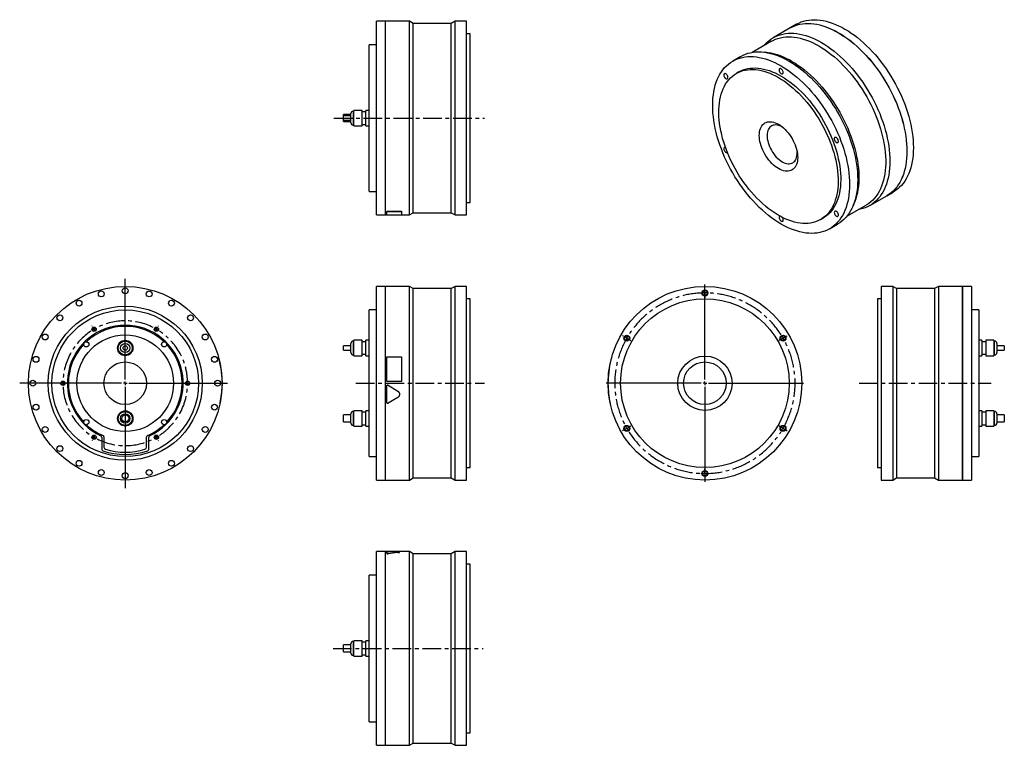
# Model space of a CAD drawing. Extents: x 139 to 1482, y 115 to 1104.
import ezdxf

# ---------------------------------------------------------------- set-up
doc = ezdxf.new("R2010")
doc.units = 0
doc.header["$LTSCALE"] = 2
doc.header["$MEASUREMENT"] = 0
doc.linetypes.add('CENTERX2', pattern=[20.32, 12.7, -2.54, 2.54, -2.54])
doc.layers.get('0').update_dxf_attribs({"linetype": 'CONTINUOUS'})

# ---------------------------------------------------------------- blocks, each defined once
blk = doc.blocks.new('SW_CENTERMARKSYMBOL_0')
at = {"color": 0, "linetype": 'Continuous'}
for p, q in [((0, 5), (0, 142.4)), ((-5, 0), (-143.9, 0)), ((0, 0), (-2.5, 0)), ((0, 0), (0, 2.5)), ((0, 0), (0, -2.5)), ((0, 0), (2.5, 0)), ((5, 0), (139.4, 0)), ((0, -5), (0, -142.8))]:
    blk.add_line(p, q, dxfattribs=at)
blk = doc.blocks.new('SW_CENTERMARKSYMBOL_2')
at = {"color": 6, "linetype": 'Continuous'}
for p, q in [((-2.5, 4.3), (-2.8, 4.8)), ((0, 0), (-1.2, 2.2)), ((0, 0), (1.2, -2.2)), ((85, 0), (83.8, -2.2)), ((85, 0), (86.2, 2.2)), ((87.5, 4.3), (87.8, 4.8)), ((2.5, -4.3), (2.8, -4.8)), ((82.5, -4.3), (82.2, -4.8)), ((-47.5, -73.6), (-48, -73.6)), ((-42.5, -73.6), (-45, -73.6)), ((-42.5, -73.6), (-40, -73.6)), ((-37.5, -73.6), (-37, -73.6)), ((122.5, -73.6), (122, -73.6)), ((127.5, -73.6), (125, -73.6)), ((127.5, -73.6), (130, -73.6)), ((132.5, -73.6), (133, -73.6)), ((0, -147.2), (-1.2, -149.4)), ((0, -147.2), (1.2, -145.1)), ((2.5, -142.9), (2.8, -142.5)), ((82.5, -142.9), (82.2, -142.5)), ((85, -147.2), (83.8, -145.1)), ((85, -147.2), (86.2, -149.4)), ((-2.5, -151.6), (-2.8, -152)), ((87.5, -151.6), (87.8, -152))]:
    blk.add_line(p, q, dxfattribs=at)
for start, end in [(118.3148, 120), (60, 61.6852), (120, 121.6852), (58.3148, 60), (178.3148, 180), (180, 181.6852), (0, 1.6852), (358.3148, 0), (238.3148, 240), (240, 241.6852), (298.3148, 300), (300, 301.6852)]:
    blk.add_arc((42.5, -73.6), 85, start, end, dxfattribs=at)
at = {"color": 6, "linetype": 'CENTERX2'}
for start, end in [(63.3703, 116.6297), (123.3703, 176.6297), (303.3703, 56.6297), (183.3703, 236.6297), (243.3703, 296.6297)]:
    blk.add_arc((42.5, -73.6), 85, start, end, dxfattribs=at)
blk = doc.blocks.new('SW_CENTERMARKSYMBOL_8')
at = {"color": 0, "linetype": 'Continuous'}
for p, q in [((0, 5), (0, 134.5)), ((-5, 0), (-134.5, 0)), ((0, 0), (-2.5, 0)), ((0, 0), (0, 2.5)), ((0, 0), (0, -2.5)), ((0, 0), (2.5, 0)), ((5, 0), (134.5, 0)), ((0, -5), (0, -134.5))]:
    blk.add_line(p, q, dxfattribs=at)
blk = doc.blocks.new('SW_CENTERMARKSYMBOL_9')
at = {"color": 6, "linetype": 'Continuous'}
for p, q in [((0, 5), (0, 6.5)), ((0, 0), (0, 2.5)), ((0, 0), (0, -2.5)), ((0, -5), (0, -6.5)), ((-110.9, -59), (-112.2, -58.2)), ((-106.5, -61.5), (-108.7, -60.2)), ((-106.5, -61.5), (-104.4, -62.8)), ((-102.2, -64), (-100.9, -64.8)), ((102.2, -64), (100.9, -64.8)), ((106.5, -61.5), (104.4, -62.8)), ((106.5, -61.5), (108.7, -60.2)), ((110.9, -59), (112.2, -58.2)), ((-110.9, -187), (-112.2, -187.8)), ((-106.5, -184.5), (-108.7, -185.8)), ((-106.5, -184.5), (-104.4, -183.2)), ((-102.2, -182), (-100.9, -181.2)), ((102.2, -182), (100.9, -181.2)), ((106.5, -184.5), (104.4, -183.2)), ((106.5, -184.5), (108.7, -185.8)), ((110.9, -187), (112.2, -187.8)), ((0, -241), (0, -239.5)), ((0, -246), (0, -243.5)), ((0, -246), (0, -248.5)), ((0, -251), (0, -252.5))]:
    blk.add_line(p, q, dxfattribs=at)
for start, end in [(90, 91.1645), (88.8355, 90), (150, 151.1645), (148.8355, 150), (30, 31.1645), (28.8355, 30), (208.8355, 210), (210, 211.1645), (328.8355, 330), (330, 331.1645), (268.8355, 270), (270, 271.1645)]:
    blk.add_arc((0, -123), 123, start, end, dxfattribs=at)
at = {"color": 6, "linetype": 'CENTERX2'}
for start, end in [(92.3291, 147.6709), (32.3291, 87.6709), (152.3291, 207.6709), (332.3291, 27.6709), (212.3291, 327.6709)]:
    blk.add_arc((0, -123), 123, start, end, dxfattribs=at)

msp = doc.modelspace()

# ---------------------------------------------------------------- linework, layer by layer
at = {"color": 7, "linetype": 'Continuous'}
for p, q in [((637.7, 1101.8), (625.4, 1101.8)), ((625.4, 969.8), (625.4, 1101.8)), ((637.7, 969.8), (637.7, 1101.8)), ((670.5, 1101.8), (637.8, 1101.8)), ((637.8, 969.8), (637.8, 1101.8)), ((675.7, 1098.8), (670.5, 1101.8)), ((670.5, 969.8), (670.5, 1101.8)), ((732.7, 1101.8), (727.5, 1098.8)), ((748.4, 1101.8), (732.7, 1101.8)), ((732.7, 969.8), (732.7, 1101.8)), ((748.4, 969.8), (748.4, 1101.8)), ((637.8, 1100.8), (637.7, 1100.8)), ((727.5, 1098.8), (675.7, 1098.8)), ((675.7, 969.8), (675.7, 1098.8)), ((727.5, 969.8), (727.5, 1098.8)), ((1189.5, 1092.7), (1166.4, 1079.3)), ((1198.3, 1097.7), (1189.6, 1092.7)), ((753.4, 1084.8), (748.4, 1084.8)), ((753.4, 969.8), (753.4, 1084.8)), ((1164.2, 1074.6), (1137.9, 1059.4)), ((625.4, 1069.8), (615.4, 1069.8)), ((615.4, 969.8), (615.4, 1069.8)), ((1122.4, 1053.9), (1111.3, 1047.5)), ((1159.5, 1058.9), (1155.1, 1059.5)), ((1119.8, 1032.8), (1116.3, 1030.8)), ((605.9, 980.4), (594.9, 980.4)), ((594.9, 969.8), (594.9, 980.4)), ((605.9, 969.8), (605.9, 980.4)), ((615.4, 980.4), (611.2, 980.4)), ((611.2, 969.8), (611.2, 980.4)), ((590.6, 974.6), (580.6, 974.6)), ((580.6, 972.8), (580.6, 974.6)), ((590.6, 972.8), (580.6, 972.8)), ((580.6, 969.8), (580.6, 972.8)), ((580.6, 966.8), (580.6, 969.8)), ((580.6, 966.8), (590.6, 966.8)), ((580.6, 965.1), (580.6, 966.8)), ((590.6, 969.8), (590.6, 976.1)), ((590.6, 963.5), (590.6, 969.8)), ((594.9, 979.3), (593.8, 979.3)), ((594.9, 959.3), (594.9, 969.8)), ((611.2, 978.4), (605.9, 978.4)), ((605.9, 959.3), (605.9, 969.8)), ((611.2, 959.3), (611.2, 969.8)), ((615.4, 869.8), (615.4, 969.8)), ((625.4, 837.8), (625.4, 969.8)), ((637.7, 837.8), (637.7, 969.8)), ((637.8, 837.8), (637.8, 969.8)), ((670.5, 837.8), (670.5, 969.8)), ((675.7, 840.8), (675.7, 969.8)), ((727.5, 840.8), (727.5, 969.8)), ((732.7, 837.8), (732.7, 969.8)), ((748.4, 837.8), (748.4, 969.8)), ((753.4, 854.8), (753.4, 969.8)), ((580.6, 965.1), (590.6, 965.1)), ((593.8, 960.3), (594.9, 960.3)), ((594.9, 959.3), (605.9, 959.3)), ((605.9, 961.2), (611.2, 961.2)), ((611.2, 959.3), (615.4, 959.3)), ((615.4, 869.8), (625.4, 869.8)), ((1298.4, 850.7), (1321.5, 864)), ((1321.6, 864.1), (1330.3, 869.1)), ((748.4, 854.8), (753.4, 854.8)), ((1266.9, 836), (1293.2, 851.2)), ((1275.6, 850.8), (1277.3, 855)), ((625.4, 837.8), (637.7, 837.8)), ((637.7, 838.8), (637.8, 838.8)), ((637.8, 837.8), (639.7, 837.8)), ((639.7, 842.8), (659.7, 842.8)), ((639.7, 842.8), (639.7, 842.7)), ((639.7, 842.7), (659.7, 842.7)), ((639.7, 837.7), (639.7, 842.7)), ((659.7, 837.7), (639.7, 837.7)), ((659.7, 842.8), (659.7, 842.7)), ((659.7, 842.7), (659.7, 837.7)), ((659.7, 837.8), (670.5, 837.8)), ((670.5, 837.8), (675.7, 840.8)), ((675.7, 840.8), (727.5, 840.8)), ((727.5, 840.8), (732.7, 837.8)), ((732.7, 837.8), (748.4, 837.8)), ((1231.3, 831.6), (1234.8, 833.6)), ((1243.3, 818.9), (1254.4, 825.3)), ((637.7, 740.5), (625.4, 740.5)), ((625.4, 476.5), (625.4, 740.5)), ((637.7, 476.5), (637.7, 740.5)), ((637.8, 739.5), (637.7, 739.5)), ((670.5, 740.5), (637.8, 740.5)), ((637.8, 476.5), (637.8, 740.5)), ((675.7, 737.5), (670.5, 740.5)), ((670.5, 476.5), (670.5, 740.5)), ((732.7, 740.5), (727.5, 737.5)), ((748.4, 740.5), (732.7, 740.5)), ((732.7, 476.5), (732.7, 740.5)), ((748.4, 476.5), (748.4, 740.5)), ((1329.5, 740.5), (1313.8, 740.5)), ((1313.8, 740.5), (1313.8, 476.5)), ((1334.7, 737.5), (1329.5, 740.5)), ((1329.5, 740.5), (1329.5, 476.5)), ((1391.7, 740.5), (1386.5, 737.5)), ((1424.4, 740.5), (1391.7, 740.5)), ((1391.7, 740.5), (1391.7, 476.5)), ((1424.4, 740.5), (1424.4, 476.5)), ((1424.5, 739.5), (1424.4, 739.5)), ((1436.8, 740.5), (1424.5, 740.5)), ((1424.5, 740.5), (1424.5, 476.5)), ((1436.8, 740.5), (1436.8, 476.5)), ((727.5, 737.5), (675.7, 737.5)), ((675.7, 479.5), (675.7, 737.5)), ((727.5, 479.5), (727.5, 737.5)), ((1386.5, 737.5), (1334.7, 737.5)), ((1334.7, 737.5), (1334.7, 479.5)), ((1386.5, 737.5), (1386.5, 479.5)), ((753.4, 723.5), (748.4, 723.5)), ((753.4, 493.5), (753.4, 723.5)), ((1313.8, 723.5), (1308.8, 723.5)), ((1308.8, 723.5), (1308.8, 493.5)), ((625.4, 708.5), (615.4, 708.5)), ((615.4, 508.5), (615.4, 708.5)), ((1446.8, 708.5), (1436.8, 708.5)), ((1446.8, 708.5), (1446.8, 508.5)), ((590.6, 659.5), (580.6, 659.5)), ((580.6, 653.5), (580.6, 659.5)), ((590.6, 650.2), (590.6, 662.8)), ((594.9, 666), (593.8, 666)), ((605.9, 667.1), (594.9, 667.1)), ((594.9, 646), (594.9, 667.1)), ((605.9, 646), (605.9, 667.1)), ((611.2, 665.1), (605.9, 665.1)), ((615.4, 667.1), (611.2, 667.1)), ((611.2, 646), (611.2, 667.1)), ((1451, 667.1), (1446.8, 667.1)), ((1451, 667.1), (1451, 646)), ((1456.3, 665.1), (1451, 665.1)), ((1467.4, 667.1), (1456.3, 667.1)), ((1456.3, 667.1), (1456.3, 646)), ((1467.4, 667.1), (1467.4, 646)), ((1468.4, 666), (1467.4, 666)), ((1471.6, 662.8), (1471.6, 650.2)), ((1481.6, 659.5), (1471.6, 659.5)), ((1481.6, 659.5), (1481.6, 653.5)), ((410, 644.5), (410.1, 644.5)), ((580.6, 653.5), (590.6, 653.5)), ((593.8, 647), (594.9, 647)), ((594.9, 646), (605.9, 646)), ((605.9, 647.9), (611.2, 647.9)), ((611.2, 646), (615.4, 646)), ((639.7, 644.5), (659.7, 644.5)), ((639.7, 611), (639.7, 644.5)), ((659.7, 644.5), (659.7, 611)), ((946.4, 644.5), (946.3, 644.5)), ((1446.8, 646), (1451, 646)), ((1451, 647.9), (1456.3, 647.9)), ((1456.3, 646), (1467.4, 646)), ((1467.4, 647), (1468.4, 647)), ((1471.6, 653.5), (1481.6, 653.5)), ((414.9, 611), (415, 611)), ((414.9, 604.8), (415, 604.8)), ((659.7, 611), (639.7, 611)), ((659.7, 611), (639.7, 611)), ((639.7, 611), (639.7, 611)), ((639.7, 582.2), (639.7, 604.8)), ((639.7, 604.8), (639.7, 604.8)), ((641.6, 605.8), (654.5, 597.8)), ((641.6, 605.8), (641.6, 605.8)), ((641.6, 605.8), (654.5, 597.9)), ((659.7, 611), (659.7, 611)), ((941.4, 611), (941.3, 611)), ((941.4, 605.8), (941.3, 605.8)), ((654.5, 597.9), (654.5, 597.8)), ((941.8, 597.9), (941.7, 597.8)), ((412.3, 582.2), (412.4, 582.2)), ((654.5, 589.2), (641.6, 581.2)), ((942.8, 589.2), (942.7, 589.2)), ((944.2, 581.2), (944.2, 581.2)), ((590.6, 565.3), (580.6, 565.3)), ((580.6, 555.8), (580.6, 565.3)), ((590.6, 554.2), (590.6, 566.8)), ((594.9, 570), (593.8, 570)), ((605.9, 571.1), (594.9, 571.1)), ((594.9, 550), (594.9, 571.1)), ((605.9, 550), (605.9, 571.1)), ((611.2, 569.1), (605.9, 569.1)), ((615.4, 571.1), (611.2, 571.1)), ((611.2, 550), (611.2, 571.1)), ((1451, 571.1), (1446.8, 571.1)), ((1451, 571.1), (1451, 550)), ((1456.3, 569.1), (1451, 569.1)), ((1467.4, 571.1), (1456.3, 571.1)), ((1456.3, 571.1), (1456.3, 550)), ((1467.4, 571.1), (1467.4, 550)), ((1468.4, 570), (1467.4, 570)), ((1471.6, 566.8), (1471.6, 554.2)), ((1481.6, 565.3), (1471.6, 565.3)), ((1481.6, 565.3), (1481.6, 555.8)), ((580.6, 555.8), (590.6, 555.8)), ((593.8, 551), (594.9, 551)), ((605.9, 551.9), (611.2, 551.9)), ((1451, 551.9), (1456.3, 551.9)), ((1467.4, 551), (1468.4, 551)), ((1471.6, 555.8), (1481.6, 555.8)), ((594.9, 550), (605.9, 550)), ((611.2, 550), (615.4, 550)), ((1446.8, 550), (1451, 550)), ((1456.3, 550), (1467.4, 550)), ((251, 535), (251, 518.4)), ((254, 535.3), (254, 521.3)), ((312, 521.3), (312, 535.3)), ((315, 518.4), (315, 535)), ((615.4, 508.5), (625.4, 508.5)), ((1436.8, 508.5), (1446.8, 508.5)), ((748.4, 493.5), (753.4, 493.5)), ((1308.8, 493.5), (1313.8, 493.5)), ((625.4, 476.5), (637.7, 476.5)), ((637.7, 477.5), (637.8, 477.5)), ((637.8, 476.5), (670.5, 476.5)), ((670.5, 476.5), (675.7, 479.5)), ((675.7, 479.5), (727.5, 479.5)), ((727.5, 479.5), (732.7, 476.5)), ((732.7, 476.5), (748.4, 476.5)), ((1313.8, 476.5), (1329.5, 476.5)), ((1329.5, 476.5), (1334.7, 479.5)), ((1334.7, 479.5), (1386.5, 479.5)), ((1386.5, 479.5), (1391.7, 476.5)), ((1391.7, 476.5), (1424.4, 476.5)), ((1424.4, 477.5), (1424.5, 477.5)), ((1424.5, 476.5), (1436.8, 476.5)), ((637.7, 379.1), (625.4, 379.1)), ((625.4, 115.1), (625.4, 379.1)), ((637.7, 115.1), (637.7, 379.1)), ((637.8, 378.1), (637.7, 378.1)), ((639.7, 379.1), (637.8, 379.1)), ((637.8, 115.1), (637.8, 379.1)), ((639.7, 376.5), (639.7, 379.1)), ((659.7, 379.1), (639.7, 379.1)), ((639.7, 376.4), (639.7, 376.5)), ((641.6, 376.2), (641.6, 376.3)), ((670.5, 379.1), (645.5, 379.1)), ((654.5, 377.6), (654.5, 377.7)), ((659.7, 379.1), (659.7, 379.1)), ((675.7, 376.1), (670.5, 379.1)), ((670.5, 115.1), (670.5, 379.1)), ((727.5, 376.1), (675.7, 376.1)), ((675.7, 118.1), (675.7, 376.1)), ((732.7, 379.1), (727.5, 376.1)), ((727.5, 118.1), (727.5, 376.1)), ((748.4, 379.1), (732.7, 379.1)), ((732.7, 115.1), (732.7, 379.1)), ((748.4, 115.1), (748.4, 379.1)), ((753.4, 362.1), (748.4, 362.1)), ((753.4, 132.1), (753.4, 362.1)), ((625.4, 347.1), (615.4, 347.1)), ((615.4, 147.1), (615.4, 347.1)), ((594.9, 256.6), (593.8, 256.6)), ((605.9, 257.6), (594.9, 257.6)), ((594.9, 236.5), (594.9, 257.6)), ((605.9, 236.5), (605.9, 257.6)), ((611.2, 255.7), (605.9, 255.7)), ((615.4, 257.6), (611.2, 257.6)), ((611.2, 236.5), (611.2, 257.6)), ((590.6, 251.8), (580.6, 251.8)), ((580.6, 242.3), (580.6, 251.8)), ((580.6, 242.3), (590.6, 242.3)), ((590.6, 240.8), (590.6, 253.4)), ((593.8, 237.6), (594.9, 237.6)), ((594.9, 236.5), (605.9, 236.5)), ((605.9, 238.5), (611.2, 238.5)), ((611.2, 236.5), (615.4, 236.5)), ((615.4, 147.1), (625.4, 147.1)), ((748.4, 132.1), (753.4, 132.1)), ((625.4, 115.1), (637.7, 115.1)), ((637.7, 116.1), (637.8, 116.1)), ((637.8, 115.1), (670.5, 115.1)), ((670.5, 115.1), (675.7, 118.1)), ((675.7, 118.1), (727.5, 118.1)), ((727.5, 118.1), (732.7, 115.1)), ((732.7, 115.1), (748.4, 115.1))]:
    msp.add_line(p, q, dxfattribs=at)
at = {"color": 6, "linetype": 'CENTERX2'}
for p, q in [((567.4, 969.8), (772.9, 969.8)), ((597.4, 608.5), (772.7, 608.5)), ((1283.6, 608.5), (1463.8, 608.5)), ((566.3, 247.1), (771.1, 247.1))]:
    msp.add_line(p, q, dxfattribs=at)
at = {"color": 8, "linetype": 'Continuous'}
for p, q in [((593.8, 979.3), (593.8, 969.8)), ((593.8, 969.8), (593.8, 960.3)), ((593.8, 666), (593.8, 647)), ((1468.4, 647), (1468.4, 666)), ((593.8, 570), (593.8, 551)), ((1468.4, 551), (1468.4, 570)), ((593.8, 256.6), (593.8, 237.6))]:
    msp.add_line(p, q, dxfattribs=at)
at = {"color": 7, "linetype": 'Continuous'}
for points in [[(1198.3, 1097.7), (1201.4, 1099.4), (1204.6, 1100.8), (1208, 1101.9), (1211.5, 1102.8), (1215.1, 1103.4), (1218.8, 1103.8), (1222.7, 1103.9), (1226.6, 1103.8), (1230.6, 1103.4), (1234.6, 1102.7), (1238.7, 1101.8), (1242.9, 1100.7), (1247.1, 1099.3), (1251.4, 1097.6), (1255.7, 1095.7), (1260, 1093.6), (1264.3, 1091.2)], [(1189.5, 1092.7), (1192.6, 1094.3), (1195.9, 1095.7), (1199.3, 1096.8), (1202.8, 1097.7), (1206.4, 1098.4), (1210.1, 1098.7), (1213.9, 1098.9), (1217.8, 1098.7), (1221.8, 1098.3), (1225.8, 1097.7), (1230, 1096.8), (1234.1, 1095.6), (1238.3, 1094.2), (1242.6, 1092.6), (1246.9, 1090.7), (1251.2, 1088.5), (1255.5, 1086.1)], [(1189.6, 1092.7), (1192.7, 1094.4), (1195.9, 1095.7), (1199.3, 1096.9), (1202.8, 1097.8), (1206.4, 1098.4), (1210.2, 1098.8), (1214, 1098.9), (1217.9, 1098.8), (1221.9, 1098.4), (1225.9, 1097.7), (1230, 1096.8), (1234.2, 1095.7), (1238.4, 1094.3), (1242.7, 1092.6), (1247, 1090.7), (1251.3, 1088.6), (1255.6, 1086.2)], [(1264.3, 1091.2), (1268.6, 1088.6), (1272.9, 1085.8), (1277.2, 1082.7), (1281.4, 1079.5), (1285.6, 1076), (1289.8, 1072.3), (1293.9, 1068.5), (1298, 1064.5), (1302, 1060.3), (1305.9, 1055.9), (1309.7, 1051.4), (1313.4, 1046.7), (1317, 1041.9), (1320.5, 1037), (1323.9, 1031.9), (1327.1, 1026.8), (1330.3, 1021.5), (1333.2, 1016.2), (1336.1, 1010.8), (1338.8, 1005.4), (1341.3, 999.9), (1343.6, 994.4), (1345.8, 988.8), (1347.8, 983.2), (1349.7, 977.7), (1351.3, 972.1), (1352.8, 966.6), (1354, 961.1), (1355.1, 955.6), (1356, 950.3), (1356.7, 944.9), (1357.2, 939.7), (1357.5, 934.6), (1357.6, 929.5), (1357.5, 924.6), (1357.2, 919.8), (1356.7, 915.2), (1356, 910.7), (1355.1, 906.3), (1354, 902.1), (1352.8, 898.1), (1351.3, 894.2), (1349.7, 890.6), (1347.8, 887.1), (1345.8, 883.9), (1343.6, 880.9), (1341.3, 878.1), (1338.8, 875.5), (1336.1, 873.1), (1333.2, 871), (1330.3, 869.1), (1330.3, 869.1)], [(1153.9, 1068.7), (1155.4, 1070.4), (1157.9, 1073), (1160.6, 1075.3), (1163.4, 1077.4), (1166.4, 1079.3), (1169.5, 1081), (1172.7, 1082.4), (1176.1, 1083.5), (1179.6, 1084.4), (1183.2, 1085), (1187, 1085.4), (1190.8, 1085.5), (1194.7, 1085.4), (1198.7, 1085), (1202.7, 1084.3), (1206.8, 1083.4), (1211, 1082.3), (1215.2, 1080.9), (1219.5, 1079.2), (1223.8, 1077.3), (1228.1, 1075.2), (1232.4, 1072.8)], [(1164.2, 1074.6), (1166.5, 1075.8), (1169.7, 1077.3), (1173, 1078.5), (1176.5, 1079.4), (1180, 1080.1), (1183.7, 1080.5), (1187.5, 1080.7), (1191.3, 1080.6), (1195.3, 1080.2), (1199.3, 1079.6), (1203.4, 1078.7), (1207.5, 1077.6), (1211.7, 1076.2), (1215.9, 1074.6), (1220.2, 1072.7), (1224.4, 1070.6), (1228.7, 1068.2)], [(1255.5, 1086.1), (1259.8, 1083.5), (1264.1, 1080.7), (1268.4, 1077.7), (1272.7, 1074.4), (1276.9, 1070.9), (1281, 1067.3), (1285.2, 1063.4), (1289.2, 1059.4), (1293.2, 1055.2), (1297.1, 1050.8), (1300.9, 1046.3), (1304.6, 1041.6), (1308.2, 1036.8), (1311.7, 1031.9), (1315.1, 1026.9), (1318.4, 1021.7), (1321.5, 1016.5), (1324.5, 1011.2), (1327.3, 1005.8), (1330, 1000.3), (1332.5, 994.8), (1334.9, 989.3), (1337, 983.7), (1339.1, 978.2), (1340.9, 972.6), (1342.5, 967.1), (1344, 961.5), (1345.3, 956), (1346.4, 950.6), (1347.2, 945.2), (1347.9, 939.9), (1348.4, 934.7), (1348.7, 929.5), (1348.8, 924.5), (1348.7, 919.6), (1348.4, 914.8), (1347.9, 910.1), (1347.2, 905.6), (1346.4, 901.2), (1345.3, 897), (1344, 893), (1342.5, 889.2), (1340.9, 885.5), (1339.1, 882.1), (1337, 878.8), (1334.9, 875.8), (1332.5, 873), (1330, 870.4), (1327.3, 868.1), (1324.5, 865.9), (1321.5, 864), (1321.5, 864)], [(1255.6, 1086.2), (1259.9, 1083.6), (1264.2, 1080.8), (1268.5, 1077.7), (1272.7, 1074.5), (1276.9, 1071), (1281.1, 1067.3), (1285.2, 1063.5), (1289.3, 1059.4), (1293.3, 1055.2), (1297.2, 1050.9), (1301, 1046.3), (1304.7, 1041.7), (1308.3, 1036.9), (1311.8, 1031.9), (1315.2, 1026.9), (1318.5, 1021.8), (1321.6, 1016.5), (1324.5, 1011.2), (1327.4, 1005.8), (1330.1, 1000.4), (1332.6, 994.9), (1334.9, 989.3), (1337.1, 983.8), (1339.1, 978.2), (1341, 972.6), (1342.6, 967.1), (1344.1, 961.6), (1345.3, 956.1), (1346.4, 950.6), (1347.3, 945.2), (1348, 939.9), (1348.5, 934.7), (1348.8, 929.6), (1348.9, 924.5), (1348.8, 919.6), (1348.5, 914.8), (1348, 910.1), (1347.3, 905.6), (1346.4, 901.3), (1345.3, 897.1), (1344.1, 893.1), (1342.6, 889.2), (1341, 885.6), (1339.1, 882.1), (1337.1, 878.9), (1334.9, 875.9), (1332.6, 873), (1330.1, 870.4), (1327.4, 868.1), (1324.5, 866), (1321.6, 864.1), (1321.6, 864.1)], [(1228.7, 1068.2), (1233, 1065.6), (1237.2, 1062.8), (1241.5, 1059.8), (1245.7, 1056.6), (1249.9, 1053.1), (1254, 1049.5), (1258.1, 1045.6), (1262.1, 1041.6), (1266.1, 1037.4), (1269.9, 1033.1), (1273.7, 1028.6), (1277.4, 1023.9), (1280.9, 1019.1), (1284.4, 1014.2), (1287.7, 1009.2), (1290.9, 1004), (1294, 998.8), (1296.9, 993.5), (1299.6, 988.2), (1302.2, 982.7), (1304.7, 977.3), (1307, 971.8), (1309.1, 966.3), (1311, 960.8), (1312.8, 955.2), (1314.3, 949.7), (1315.7, 944.3), (1316.9, 938.8), (1317.9, 933.5), (1318.7, 928.2), (1319.3, 922.9), (1319.7, 917.8), (1319.9, 912.7), (1319.9, 907.8), (1319.7, 903), (1319.3, 898.3), (1318.7, 893.7), (1317.9, 889.3), (1316.9, 885.1), (1315.7, 881.1), (1314.3, 877.2), (1312.8, 873.5), (1311, 870), (1309.1, 866.7), (1307, 863.6), (1304.7, 860.8), (1302.2, 858.1), (1299.6, 855.7), (1296.9, 853.5), (1294, 851.6), (1293.2, 851.2)], [(1232.4, 1072.8), (1236.7, 1070.2), (1241, 1067.4), (1245.3, 1064.3), (1249.5, 1061.1), (1253.7, 1057.6), (1257.9, 1053.9), (1262, 1050.1), (1266.1, 1046.1), (1270.1, 1041.8), (1274, 1037.5), (1277.8, 1033), (1281.5, 1028.3), (1285.1, 1023.5), (1288.6, 1018.6), (1292, 1013.5), (1295.3, 1008.4), (1298.4, 1003.1), (1301.4, 997.8), (1304.2, 992.4), (1306.9, 987), (1309.4, 981.5), (1311.7, 975.9), (1313.9, 970.4), (1315.9, 964.8), (1317.8, 959.3), (1319.4, 953.7), (1320.9, 948.2), (1322.1, 942.7), (1323.2, 937.2), (1324.1, 931.9), (1324.8, 926.5), (1325.3, 921.3), (1325.6, 916.2), (1325.7, 911.1), (1325.6, 906.2), (1325.3, 901.4), (1324.8, 896.8), (1324.1, 892.2), (1323.2, 887.9), (1322.1, 883.7), (1320.9, 879.7), (1319.4, 875.8), (1317.8, 872.2), (1315.9, 868.7), (1313.9, 865.5), (1311.7, 862.5), (1309.4, 859.6), (1306.9, 857.1), (1304.2, 854.7), (1301.4, 852.6), (1298.4, 850.7), (1295.3, 849.1), (1292, 847.7), (1288.6, 846.5), (1285.1, 845.6), (1282.9, 845.2)], [(1177.3, 1041), (1181.6, 1038.4), (1185.9, 1035.6), (1190.2, 1032.5), (1194.4, 1029.3), (1198.7, 1025.8), (1202.8, 1022.1), (1207, 1018.3), (1211, 1014.3), (1215, 1010.1), (1218.9, 1005.7), (1222.7, 1001.2), (1226.4, 996.5), (1230, 991.7), (1233.5, 986.8), (1236.9, 981.7), (1240.2, 976.6), (1243.3, 971.3), (1246.3, 966), (1249.1, 960.6), (1251.8, 955.2), (1254.3, 949.7), (1256.7, 944.1), (1258.8, 938.6), (1260.8, 933), (1262.7, 927.5), (1264.3, 921.9), (1265.8, 916.4), (1267.1, 910.9), (1268.2, 905.4), (1269, 900.1), (1269.7, 894.7), (1270.2, 889.5), (1270.5, 884.4), (1270.6, 879.3), (1270.5, 874.4), (1270.2, 869.6), (1269.7, 865), (1269, 860.4), (1268.2, 856.1), (1267.1, 851.9), (1265.8, 847.9), (1264.3, 844), (1262.7, 840.4), (1260.8, 836.9), (1258.8, 833.7), (1256.7, 830.7), (1254.3, 827.8), (1251.8, 825.3), (1249.1, 822.9), (1246.3, 820.8), (1243.3, 818.9), (1240.2, 817.3), (1236.9, 815.9), (1233.5, 814.7), (1230, 813.8), (1226.4, 813.2), (1222.7, 812.8), (1218.9, 812.7), (1215, 812.9), (1211, 813.2), (1207, 813.9), (1202.8, 814.8), (1198.7, 816), (1194.4, 817.4), (1190.2, 819), (1185.9, 820.9), (1181.6, 823.1), (1177.3, 825.4), (1173, 828), (1168.7, 830.9), (1164.4, 833.9), (1160.1, 837.2), (1155.9, 840.6), (1151.8, 844.3), (1147.6, 848.1), (1143.6, 852.2), (1139.6, 856.4), (1135.7, 860.7), (1131.9, 865.3), (1128.2, 869.9), (1124.5, 874.7), (1121, 879.7), (1117.7, 884.7), (1114.4, 889.9), (1111.3, 895.1), (1108.3, 900.4), (1105.5, 905.8), (1102.8, 911.3), (1100.3, 916.8), (1097.9, 922.3), (1095.8, 927.8), (1093.7, 933.4), (1091.9, 939), (1090.3, 944.5), (1088.8, 950.1), (1087.5, 955.5), (1086.4, 961), (1085.5, 966.4), (1084.9, 971.7), (1084.4, 976.9), (1084.1, 982.1), (1084, 987.1), (1084.1, 992), (1084.4, 996.8), (1084.9, 1001.5), (1085.5, 1006), (1086.4, 1010.3), (1087.5, 1014.5), (1088.8, 1018.6), (1090.3, 1022.4), (1091.9, 1026), (1093.7, 1029.5), (1095.8, 1032.7), (1097.9, 1035.8), (1100.3, 1038.6), (1102.8, 1041.2), (1105.5, 1043.5), (1108.3, 1045.6), (1111.3, 1047.5), (1114.4, 1049.2), (1117.7, 1050.6), (1121, 1051.7), (1124.5, 1052.6), (1128.2, 1053.2), (1131.9, 1053.6), (1135.7, 1053.7), (1139.6, 1053.6), (1143.6, 1053.2), (1147.6, 1052.5), (1151.8, 1051.6), (1155.9, 1050.5), (1160.1, 1049.1), (1164.4, 1047.4), (1168.7, 1045.5), (1173, 1043.4), (1177.3, 1041)], [(1122.4, 1053.9), (1125.5, 1055.6), (1128.8, 1057), (1132.1, 1058.1), (1135.6, 1059), (1139.3, 1059.6), (1143, 1060), (1146.8, 1060.1), (1150.7, 1060), (1154.7, 1059.6), (1158.7, 1058.9), (1162.9, 1058), (1167, 1056.9), (1171.2, 1055.5), (1175.5, 1053.8), (1179.8, 1051.9), (1184.1, 1049.8), (1188.4, 1047.4)], [(1188.4, 1047.4), (1192.7, 1044.8), (1197, 1042), (1201.3, 1038.9), (1205.5, 1035.7), (1209.8, 1032.2), (1213.9, 1028.5), (1218.1, 1024.7), (1222.1, 1020.7), (1226.1, 1016.5), (1230, 1012.1), (1233.8, 1007.6), (1237.5, 1002.9), (1241.1, 998.1), (1244.6, 993.2), (1248, 988.1), (1251.3, 983), (1254.4, 977.7), (1257.4, 972.4), (1260.2, 967), (1262.9, 961.6), (1265.4, 956.1), (1267.8, 950.6), (1269.9, 945), (1272, 939.4), (1273.8, 933.9), (1275.4, 928.3), (1276.9, 922.8), (1278.2, 917.3), (1279.3, 911.9), (1280.1, 906.5), (1280.8, 901.2), (1281.3, 895.9), (1281.6, 890.8), (1281.7, 885.7), (1281.6, 880.8), (1281.3, 876), (1280.8, 871.4), (1280.1, 866.9), (1279.3, 862.5), (1278.2, 858.3), (1276.9, 854.3), (1275.4, 850.4), (1273.8, 846.8), (1272, 843.3), (1269.9, 840.1), (1267.8, 837.1), (1265.4, 834.3), (1262.9, 831.7), (1260.2, 829.3), (1257.4, 827.2), (1254.4, 825.3), (1254.4, 825.3)], [(1173.8, 1025.1), (1177.8, 1022.6), (1181.8, 1020), (1185.8, 1017.1), (1189.7, 1014), (1193.7, 1010.7), (1197.5, 1007.2), (1201.4, 1003.6), (1205.1, 999.7), (1208.8, 995.7), (1212.4, 991.5), (1215.9, 987.2), (1219.2, 982.7), (1222.5, 978.2), (1225.7, 973.5), (1228.7, 968.7), (1231.6, 963.8), (1234.4, 958.8), (1237, 953.7), (1239.4, 948.6), (1241.7, 943.5), (1243.8, 938.3), (1245.8, 933.1), (1247.6, 928), (1249.2, 922.8), (1250.6, 917.6), (1251.8, 912.5), (1252.8, 907.4), (1253.7, 902.4), (1254.3, 897.4), (1254.8, 892.5), (1255, 887.7), (1255.1, 883.1), (1254.9, 878.5), (1254.6, 874.1), (1254, 869.8), (1253.3, 865.7), (1252.3, 861.7), (1251.2, 857.9), (1249.9, 854.3), (1248.4, 850.8), (1246.7, 847.6), (1244.8, 844.5), (1242.8, 841.7), (1240.6, 839.1), (1238.2, 836.7), (1235.7, 834.6), (1233, 832.7), (1230.2, 831), (1227.2, 829.6), (1224.1, 828.4), (1220.9, 827.4), (1217.6, 826.8), (1214.1, 826.4), (1210.6, 826.2), (1207, 826.3), (1203.2, 826.6), (1199.5, 827.2), (1195.6, 828.1), (1191.7, 829.2), (1187.8, 830.6), (1183.8, 832.2), (1179.8, 834.1), (1175.8, 836.1), (1171.7, 838.5), (1167.7, 841), (1163.7, 843.8), (1159.7, 846.8), (1155.8, 850), (1151.9, 853.3), (1148.1, 856.9), (1144.3, 860.7), (1140.6, 864.6), (1136.9, 868.7), (1133.4, 873), (1129.9, 877.4), (1126.6, 881.9), (1123.4, 886.5), (1120.3, 891.3), (1117.3, 896.1), (1114.5, 901.1), (1111.8, 906.1), (1109.3, 911.1), (1106.9, 916.3), (1104.7, 921.4), (1102.7, 926.6), (1100.8, 931.8), (1099.1, 937), (1097.6, 942.2), (1096.3, 947.3), (1095.2, 952.4), (1094.2, 957.5), (1093.5, 962.5), (1092.9, 967.4), (1092.6, 972.2), (1092.4, 977), (1092.5, 981.6), (1092.7, 986.1), (1093.2, 990.4), (1093.8, 994.6), (1094.7, 998.7), (1095.7, 1002.6), (1096.9, 1006.3), (1098.3, 1009.8), (1099.9, 1013.2), (1101.7, 1016.3), (1103.7, 1019.3), (1105.8, 1022), (1108.1, 1024.5), (1110.5, 1026.7), (1113.1, 1028.8), (1115.9, 1030.6), (1118.8, 1032.1), (1121.8, 1033.4), (1125, 1034.5), (1128.3, 1035.3), (1131.7, 1035.8), (1135.1, 1036.1), (1138.7, 1036.1), (1142.4, 1035.9), (1146.2, 1035.4), (1150, 1034.7), (1153.8, 1033.7), (1157.8, 1032.5), (1161.7, 1031), (1165.7, 1029.3), (1169.7, 1027.3), (1173.8, 1025.1)], [(1119.8, 1032.8), (1122.3, 1034.2), (1125.4, 1035.5), (1128.5, 1036.5), (1131.8, 1037.3), (1135.2, 1037.9), (1138.7, 1038.1), (1142.3, 1038.2), (1145.9, 1038), (1149.7, 1037.5), (1153.5, 1036.7), (1157.4, 1035.8), (1161.3, 1034.5), (1165.3, 1033), (1169.3, 1031.3), (1173.3, 1029.3), (1177.3, 1027.1)], [(1180.1, 1032), (1180, 1033), (1179.7, 1034), (1179.2, 1034.9), (1178.6, 1035.8), (1177.9, 1036.5), (1177.1, 1037), (1176.3, 1037.3), (1175.7, 1037.3), (1175.1, 1037), (1174.7, 1036.4), (1174.5, 1035.7), (1174.5, 1034.8), (1174.7, 1033.8), (1175.1, 1032.9), (1175.7, 1031.9), (1176.3, 1031.1), (1177.1, 1030.5), (1177.9, 1030.1), (1178.6, 1030), (1179.2, 1030.1), (1179.7, 1030.6), (1180, 1031.2), (1180.1, 1032)], [(1192.1, 1047.1), (1196.3, 1044.5), (1200.6, 1041.7), (1204.9, 1038.7), (1209.1, 1035.4), (1213.3, 1032), (1217.4, 1028.3), (1221.5, 1024.5), (1225.5, 1020.5), (1229.4, 1016.3), (1233.3, 1011.9), (1237.1, 1007.4), (1240.7, 1002.8), (1244.3, 998), (1247.7, 993.1), (1251.1, 988), (1254.3, 982.9), (1257.3, 977.7), (1260.2, 972.4), (1263, 967), (1265.6, 961.6), (1268.1, 956.1), (1270.3, 950.6), (1272.5, 945.1), (1274.4, 939.6), (1276.1, 934.1), (1277.7, 928.6), (1279.1, 923.1), (1280.3, 917.7), (1281.3, 912.3), (1282.1, 907), (1282.7, 901.8), (1283.1, 896.6), (1283.3, 891.6), (1283.3, 886.6), (1283.1, 881.8), (1282.7, 877.1), (1282.1, 872.6), (1281.3, 868.2), (1280.3, 864), (1279.1, 859.9), (1277.7, 856), (1277.3, 855)], [(1103.4, 1028.9), (1102.7, 1029.7), (1101.9, 1030.2), (1101.1, 1030.5), (1100.4, 1030.5), (1099.9, 1030.3), (1099.4, 1029.8), (1099.2, 1029.1), (1099.2, 1028.2), (1099.3, 1027.3), (1099.7, 1026.3), (1100.2, 1025.3), (1100.9, 1024.5), (1101.7, 1023.9), (1102.4, 1023.4), (1103.2, 1023.3), (1103.8, 1023.4), (1104.3, 1023.7), (1104.7, 1024.3), (1104.8, 1025.1), (1104.7, 1026.1), (1104.5, 1027.1), (1104, 1028), (1103.4, 1028.9)], [(1177.3, 1027.1), (1181.3, 1024.7), (1185.3, 1022), (1189.3, 1019.1), (1193.3, 1016.1), (1197.2, 1012.8), (1201.1, 1009.3), (1204.9, 1005.6), (1208.6, 1001.8), (1212.3, 997.7), (1215.9, 993.6), (1219.4, 989.2), (1222.8, 984.8), (1226.1, 980.2), (1229.2, 975.5), (1232.3, 970.7), (1235.1, 965.8), (1237.9, 960.8), (1240.5, 955.8), (1243, 950.7), (1245.3, 945.5), (1247.4, 940.4), (1249.3, 935.2), (1251.1, 930), (1252.7, 924.8), (1254.1, 919.6), (1255.3, 914.5), (1256.4, 909.4), (1257.2, 904.4), (1257.9, 899.4), (1258.3, 894.6), (1258.6, 889.8), (1258.6, 885.1), (1258.5, 880.6), (1258.1, 876.1), (1257.6, 871.8), (1256.8, 867.7), (1255.9, 863.7), (1254.8, 859.9), (1253.4, 856.3), (1251.9, 852.9), (1250.2, 849.6), (1248.4, 846.6), (1246.3, 843.7), (1244.1, 841.1), (1241.8, 838.8), (1239.2, 836.6), (1236.5, 834.7), (1234.8, 833.6)], [(1173.8, 901), (1171.5, 902.4), (1169.2, 904), (1167, 905.9), (1164.8, 907.9), (1162.7, 910.2), (1160.7, 912.6), (1158.8, 915.1), (1156.9, 917.7), (1155.3, 920.5), (1153.7, 923.3), (1152.3, 926.2), (1151.1, 929.1), (1150, 932.1), (1149.2, 935), (1148.5, 937.9), (1148, 940.8), (1147.7, 943.6), (1147.6, 946.3), (1147.7, 948.9), (1148, 951.3), (1148.5, 953.6), (1149.2, 955.7), (1150, 957.6), (1151.1, 959.4), (1152.3, 960.9), (1153.7, 962.2), (1155.3, 963.2), (1156.9, 964), (1158.8, 964.6), (1160.7, 964.9), (1162.7, 964.9), (1164.8, 964.7), (1167, 964.3), (1169.2, 963.6), (1171.5, 962.6), (1173.8, 961.4), (1176, 960), (1178.3, 958.3), (1180.5, 956.4), (1182.7, 954.4), (1184.8, 952.2), (1186.8, 949.8), (1188.8, 947.3), (1190.6, 944.6), (1192.3, 941.9), (1193.8, 939), (1195.2, 936.1), (1196.4, 933.2), (1197.5, 930.3), (1198.3, 927.3), (1199, 924.4), (1199.5, 921.5), (1199.8, 918.8), (1199.9, 916.1), (1199.8, 913.5), (1199.5, 911.1), (1199, 908.8), (1198.3, 906.6), (1197.5, 904.7), (1196.4, 903), (1195.2, 901.5), (1193.8, 900.2), (1192.3, 899.1), (1190.6, 898.3), (1188.8, 897.8), (1186.8, 897.5), (1184.8, 897.4), (1182.7, 897.6), (1180.5, 898.1), (1178.3, 898.8), (1176, 899.8), (1173.8, 901)], [(1180, 956.9), (1179.7, 957.1), (1177.7, 958.3), (1175.7, 959.2), (1173.6, 959.9), (1171.7, 960.3), (1169.8, 960.5), (1168, 960.4), (1166.3, 960.1), (1164.8, 959.4), (1163.3, 958.6), (1162.1, 957.5), (1160.9, 956.1), (1160, 954.6), (1159.3, 952.8), (1158.7, 950.8), (1158.4, 948.7), (1158.2, 946.5), (1158.3, 944.1), (1158.5, 941.6), (1159, 939), (1159.6, 936.4), (1160.5, 933.8), (1161.5, 931.1), (1162.7, 928.5), (1164, 926), (1165.5, 923.5), (1167.2, 921.1), (1168.9, 918.9), (1170.7, 916.8), (1172.7, 914.9), (1174.6, 913.2), (1176.7, 911.6), (1178.7, 910.4), (1178.7, 910.4)], [(1254, 936.3), (1254.6, 936.5), (1255.1, 936.9), (1255.4, 937.6), (1255.4, 938.5), (1255.3, 939.4), (1255, 940.4), (1254.4, 941.4), (1253.8, 942.2), (1253.1, 942.9), (1252.3, 943.4), (1251.5, 943.6), (1250.9, 943.5), (1250.3, 943.2), (1250, 942.6), (1249.8, 941.9), (1249.8, 941), (1250.1, 940), (1250.5, 939), (1251.1, 938.1), (1251.8, 937.3), (1252.6, 936.7), (1253.3, 936.4), (1254, 936.3)], [(1100.6, 930.1), (1099.9, 929.9), (1099.5, 929.5), (1099.2, 928.8), (1099.1, 928), (1099.3, 927), (1099.6, 926), (1100.1, 925.1), (1100.8, 924.2), (1101.5, 923.5), (1102.3, 923), (1103, 922.8), (1103.7, 922.9), (1104, 923.1)], [(1101.4, 930), (1101.3, 930), (1100.6, 930.1)], [(1178.7, 910.4), (1180.7, 909.3), (1182.8, 908.5), (1184.8, 907.9), (1186.7, 907.6), (1188.5, 907.6), (1190.3, 907.8), (1191.9, 908.3), (1193.4, 909), (1194.7, 910), (1195.9, 911.2), (1197, 912.7), (1197.8, 914.4), (1198.4, 916.2), (1198.9, 918.3), (1199.2, 920.5), (1199.2, 922.8), (1199.2, 923.7)], [(1174.5, 834.4), (1174.6, 833.5), (1174.9, 832.5), (1175.4, 831.5), (1176, 830.6), (1176.7, 829.9), (1177.5, 829.4), (1178.2, 829.2), (1178.9, 829.2), (1179.5, 829.5), (1179.9, 830), (1180.1, 830.7), (1180.1, 831.6), (1179.9, 832.6), (1179.5, 833.6), (1179, 834.5)], [(1251.2, 837.5), (1251.9, 836.8), (1252.7, 836.2), (1253.4, 835.9), (1254.1, 835.9), (1254.7, 836.1), (1255.2, 836.6), (1255.4, 837.3), (1255.4, 838.2), (1255.3, 839.2), (1254.9, 840.1), (1254.4, 841.1), (1253.7, 841.9), (1252.9, 842.6), (1252.2, 843), (1251.4, 843.2), (1250.8, 843.1), (1250.3, 842.7), (1249.9, 842.1), (1249.8, 841.3), (1249.9, 840.4), (1250.1, 839.4), (1250.6, 838.4), (1251.2, 837.5)]]:
    msp.add_lwpolyline(points, dxfattribs=at)
for centre, radius in [((283, 608.5), 132), ((283, 734.5), 4), ((1073.4, 608.5), 132), ((250.3, 730.2), 4), ((315.6, 730.2), 4), ((283, 608.5), 105), ((220, 717.6), 4), ((346, 717.6), 4), ((1073.4, 608.5), 115), ((283, 608.5), 100), ((193.9, 697.6), 4), ((372.1, 697.6), 4), ((173.8, 671.5), 4), ((283, 608.5), 65.8), ((392.1, 671.5), 4), ((229.9, 661.5), 3.5), ((283, 656.5), 10.5), ((283, 656.5), 9.5), ((283, 656.5), 6.3), ((283, 656.5), 3), ((336, 661.5), 3.5), ((161.3, 641.1), 4), ((404.7, 641.1), 4), ((1073.4, 608.5), 37), ((283, 608.5), 29), ((1073.4, 608.5), 29), ((157, 608.5), 4), ((409, 608.5), 4), ((161.3, 575.9), 4), ((404.7, 575.9), 4), ((283, 560.5), 10.5), ((283, 560.5), 9.5), ((283, 560.5), 6.3), ((283, 560.5), 4.75), ((229.9, 555.5), 3.5), ((336, 555.5), 3.5), ((173.8, 545.5), 4), ((392.1, 545.5), 4), ((193.9, 519.4), 4), ((372.1, 519.4), 4), ((220, 499.4), 4), ((346, 499.4), 4), ((250.3, 486.8), 4), ((283, 482.5), 4), ((315.6, 486.8), 4)]:
    msp.add_circle(centre, radius, dxfattribs=at)
at = {"color": 6, "linetype": 'Continuous'}
for centre, radius in [((1073.4, 731.5), 4), ((240.5, 682.1), 3), ((325.5, 682.1), 3), ((966.9, 670), 4), ((1179.9, 670), 4), ((198, 608.5), 3), ((368, 608.5), 3), ((966.9, 547), 4), ((1179.9, 547), 4), ((240.5, 534.9), 3), ((325.5, 534.9), 3), ((1073.4, 485.5), 4)]:
    msp.add_circle(centre, radius, dxfattribs=at)
for centre, radius in [((1073.4, 731.5), 3.32), ((240.5, 682.1), 2.46), ((325.5, 682.1), 2.46), ((966.9, 670), 3.32), ((1179.9, 670), 3.32), ((198, 608.5), 2.46), ((368, 608.5), 2.46), ((240.5, 534.9), 2.46), ((325.5, 534.9), 2.46), ((966.9, 547), 3.32), ((1179.9, 547), 3.32), ((1073.4, 485.5), 3.32)]:
    msp.add_circle(centre, radius)
at = {"color": 7, "linetype": 'Continuous'}
for centre, radius, start, end in [((1145.5, 969.8), 90.2, 58.916, 81.0482), ((593.8, 976.1), 3.2, 90, 180), ((593.8, 963.5), 3.2, 180, 270), ((1176.3, 834.7), 1.85, 117.3763, 188.2784), ((283, 608.5), 79, 294.819, 245.181), ((283, 608.5), 77.5, 46.8409, 133.1591), ((283, 608.5), 77.5, 136.8409, 223.1591), ((283, 608.5), 77.5, 316.8409, 43.1591), ((593.8, 662.8), 3.2, 90, 180), ((1468.4, 662.8), 3.2, 0, 90), ((283, 608.5), 132.1, 1.0852, 15.8266), ((593.8, 650.2), 3.2, 180, 270), ((1073.4, 608.5), 132.1, 164.1734, 178.9148), ((1468.4, 650.2), 3.2, 270, 0), ((283, 608.5), 132.1, 348.5073, 358.3938), ((1073.4, 608.5), 132.1, 181.1627, 184.6309), ((1073.4, 608.5), 132.1, 188.4262, 191.9455), ((593.8, 566.8), 3.2, 90, 180), ((1468.4, 566.8), 3.2, 0, 90), ((283, 608.5), 77.5, 226.8409, 247.0494), ((283, 608.5), 77.5, 292.9506, 313.1591), ((593.8, 554.2), 3.2, 180, 270), ((1468.4, 554.2), 3.2, 270, 0), ((252, 535.3), 2, 0, 67.0494), ((314, 535.3), 2, 112.9506, 180), ((249, 535), 2, 0, 65.181), ((317, 535), 2, 114.819, 180), ((253, 518.4), 2, 180, 251.5915), ((283, 608.5), 97, 251.5915, 288.4085), ((257, 521.3), 3, 180, 253.3985), ((283, 608.5), 94, 253.3985, 286.6015), ((309, 521.3), 3, 286.6015, 360), ((313, 518.4), 2, 288.4085, 0), ((593.8, 253.4), 3.2, 90, 180), ((593.8, 240.8), 3.2, 180, 270)]:
    msp.add_arc(centre, radius, start, end, dxfattribs=at)
for centre, ratio, start_param, end_param in [((637.2, 247.1), 0.616801, 1.489971, 1.550504), ((685.9, 247.1), 0.616801, 1.717861, 1.779285), ((685.9, 247.1), 0.616334, 1.717861, 1.779285)]:
    msp.add_ellipse(centre, major_axis=(214.2, 0), ratio=ratio, start_param=start_param, end_param=end_param, dxfattribs=at)
for points, knots in [([(415, 604.8), (415, 604.9), (415, 605.1), (415, 605.4), (415, 605.7), (415, 605.9), (415, 606), (415, 606), (415, 606)], [0, 0, 0, 0, 0.182376, 0.365079, 0.547835, 0.730386, 0.912541, 1, 1, 1, 1]), ([(639.7, 604.8), (639.7, 605), (639.8, 605.2), (640, 605.6), (640.2, 605.8), (640.5, 606), (640.7, 606), (641.1, 606), (641.2, 606), (641.4, 605.9), (641.5, 605.9), (641.6, 605.8)], [0, 0, 0, 0, 0.25, 0.25, 0.5, 0.5, 0.75, 0.75, 0.875, 0.875, 1, 1, 1, 1]), ([(641.6, 605.8), (641.5, 605.9), (641.5, 605.9), (641.4, 605.9), (641.3, 606), (641.1, 606), (640.9, 606), (640.6, 606), (640.3, 605.9), (640.1, 605.7), (639.9, 605.5), (639.8, 605.3), (639.8, 605.1), (639.7, 605), (639.7, 604.9), (639.7, 604.8)], [0, 0, 0, 0, 0.041907, 0.083643, 0.125541, 0.188071, 0.250753, 0.375512, 0.500102, 0.624906, 0.749892, 0.812444, 0.875078, 0.937531, 1, 1, 1, 1]), ([(941.3, 606), (941.3, 606), (941.3, 606), (941.3, 606), (941.3, 605.9), (941.3, 605.8)], [0, 0, 0, 0, 0.206072, 0.602577, 1, 1, 1, 1]), ([(654.5, 597.9), (654.9, 597.6), (655.6, 597.1), (656.3, 596), (656.8, 594.8), (656.9, 593.9), (656.9, 593.5)], [0, 0, 0, 0, 0.250043, 0.500666, 0.751327, 1, 1, 1, 1]), ([(654.5, 597.8), (654.9, 597.6), (655.2, 597.3), (655.8, 596.7), (656.1, 596.4), (656.4, 595.8), (656.5, 595.6), (656.6, 595.2), (656.7, 595), (656.9, 594.4), (656.9, 593.9), (656.9, 593.1), (656.9, 592.6), (656.7, 591.8), (656.5, 591.4), (656.1, 590.6), (655.8, 590.3), (655.2, 589.7), (654.9, 589.4), (654.5, 589.2)], [0, 0, 0, 0, 0.125, 0.125, 0.25, 0.25, 0.3125, 0.3125, 0.375, 0.375, 0.5, 0.5, 0.625, 0.625, 0.75, 0.75, 0.875, 0.875, 1, 1, 1, 1]), ([(941.7, 597.8), (941.7, 597.6), (941.8, 597.3), (941.8, 596.7), (941.8, 596.4), (941.9, 595.8), (941.9, 595.6), (942, 595.2), (942, 595), (942.1, 594.4), (942.1, 593.9), (942.2, 593.1), (942.2, 592.6), (942.4, 591.8), (942.4, 591.4), (942.5, 590.6), (942.6, 590.3), (942.6, 589.7), (942.7, 589.4), (942.7, 589.2)], [0, 0, 0, 0, 0.125, 0.125, 0.25, 0.25, 0.3125, 0.3125, 0.375, 0.375, 0.5, 0.5, 0.625, 0.625, 0.75, 0.75, 0.875, 0.875, 1, 1, 1, 1]), ([(412.2, 581), (412.2, 581), (412.2, 581), (412.2, 581.1), (412.2, 581.3), (412.3, 581.6), (412.3, 581.9), (412.4, 582.1), (412.4, 582.2)], [0, 0, 0, 0, 0.089484, 0.271503, 0.45333, 0.635072, 0.817167, 1, 1, 1, 1]), ([(641.6, 581.2), (641.4, 581.1), (641.2, 581), (640.8, 581), (640.7, 581), (640.5, 581.1), (640.4, 581.1), (640.2, 581.3), (640, 581.4), (639.8, 581.8), (639.7, 582), (639.7, 582.2)], [0, 0, 0, 0, 0.25, 0.25, 0.375, 0.375, 0.5, 0.5, 0.75, 0.75, 1, 1, 1, 1]), ([(944.2, 581.2), (944.2, 581.1), (944.2, 581), (944.2, 581), (944.2, 581), (944.2, 581)], [0, 0, 0, 0, 0.398265, 0.797081, 1, 1, 1, 1]), ([(639.7, 379.1), (639.7, 379.1), (639.8, 379.1), (640, 379.1), (640.2, 379.1), (640.5, 379.1), (640.7, 379.1), (641.1, 379.1), (641.2, 379.1), (641.4, 379.1), (641.5, 379.1), (641.6, 379.1)], [0, 0, 0, 0, 0.25, 0.25, 0.5, 0.5, 0.75, 0.75, 0.875, 0.875, 1, 1, 1, 1]), ([(641.6, 376.3), (641.4, 376.3), (641.2, 376.3), (640.8, 376.3), (640.7, 376.3), (640.5, 376.3), (640.4, 376.3), (640.2, 376.3), (640, 376.4), (639.8, 376.4), (639.7, 376.5), (639.7, 376.5)], [0, 0, 0, 0, 0.25, 0.25, 0.375, 0.375, 0.5, 0.5, 0.75, 0.75, 1, 1, 1, 1]), ([(639.7, 376.4), (639.7, 376.4), (639.7, 376.4), (639.7, 376.4), (639.8, 376.4), (639.8, 376.3), (639.9, 376.3), (640.1, 376.2), (640.3, 376.2), (640.6, 376.2), (640.9, 376.2), (641.1, 376.2), (641.3, 376.2), (641.4, 376.2), (641.5, 376.2), (641.6, 376.2)], [0, 0, 0, 0, 0.041933, 0.083696, 0.125599, 0.188239, 0.250792, 0.375545, 0.50015, 0.625027, 0.749942, 0.812351, 0.875037, 0.937432, 1, 1, 1, 1]), ([(654.5, 378.7), (654.9, 378.7), (655.2, 378.7), (655.8, 378.6), (656.1, 378.6), (656.4, 378.6), (656.5, 378.5), (656.6, 378.5), (656.7, 378.5), (656.9, 378.4), (656.9, 378.4), (656.9, 378.3), (656.9, 378.2), (656.7, 378.1), (656.5, 378.1), (656.1, 377.9), (655.8, 377.9), (655.2, 377.8), (654.9, 377.8), (654.5, 377.7)], [0, 0, 0, 0, 0.125, 0.125, 0.25, 0.25, 0.3125, 0.3125, 0.375, 0.375, 0.5, 0.5, 0.625, 0.625, 0.75, 0.75, 0.875, 0.875, 1, 1, 1, 1]), ([(654.5, 377.6), (654.6, 377.6), (654.7, 377.7), (654.9, 377.7), (655, 377.7), (655.2, 377.7), (655.4, 377.7), (655.6, 377.8), (655.9, 377.8), (656.3, 377.9), (656.6, 378), (656.8, 378), (656.9, 378.1), (656.9, 378.2), (656.9, 378.2), (656.9, 378.2)], [0, 0, 0, 0, 0.041699, 0.083265, 0.124773, 0.166297, 0.207914, 0.249698, 0.374781, 0.500004, 0.625108, 0.750266, 0.83362, 0.916668, 1, 1, 1, 1])]:
    msp.add_open_spline(points, degree=3, knots=knots, dxfattribs=at)

# ---------------------------------------------------------------- block references
at = {"color": 6, "linetype": 'Continuous'}
for name, p in [('SW_CENTERMARKSYMBOL_0', (283, 608.5)), ('SW_CENTERMARKSYMBOL_8', (1073.4, 608.5))]:
    msp.add_blockref(name, p, dxfattribs=at)
at = {"color": 7, "linetype": 'Continuous'}
for name, p in [('SW_CENTERMARKSYMBOL_9', (1073.4, 731.5)), ('SW_CENTERMARKSYMBOL_2', (240.5, 682.1))]:
    msp.add_blockref(name, p, dxfattribs=at)

doc.saveas('drawing.dxf')
